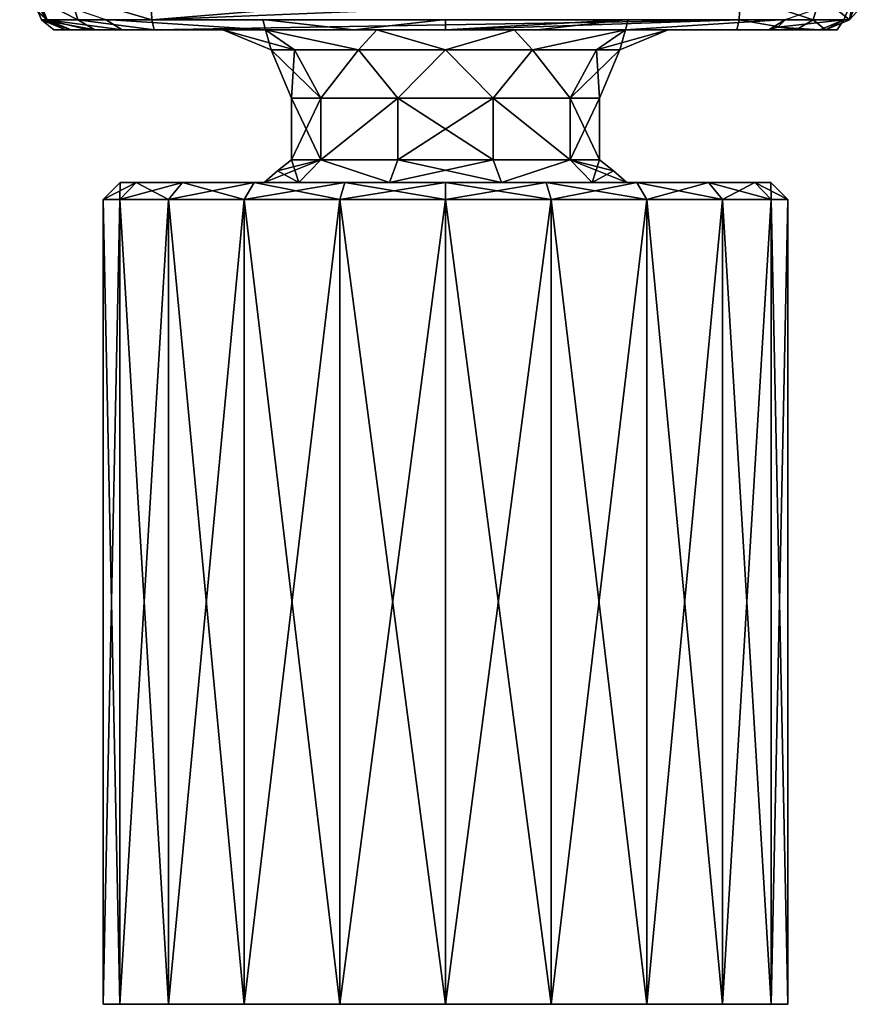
# Model space of a CAD drawing. Header units: metres. Extents: x -24 to 24, y -110 to 34.
# Tile 1 of 7: x -12 to 12, y -110 to -81. Entities that reach past the tile are written whole.
import ezdxf

# ---------------------------------------------------------------- set-up
doc = ezdxf.new("R2010")
doc.units = ezdxf.units.M
doc.layers.add('solid_509545', color=7, linetype='CONTINUOUS')

msp = doc.modelspace()

# ---------------------------------------------------------------- linework, layer by layer
at = {"layer": 'solid_509545'}
for points in [[(-8.575798, -81.208031, 120.575157), (-8.604527, -80.502609, 120.867561), (-10.941435, -80.507172, 119.78289)], [(-8.575798, -81.208031, 120.575157), (0.000054, -80.502617, 121.289246), (-8.604527, -80.502609, 120.867561)], [(-8.575798, -81.208031, 120.575157), (8.604527, -80.502609, 120.867561), (0.000054, -80.502617, 121.289246)], [(-8.575798, -81.208031, 120.575157), (8.575798, -81.208031, 120.575157), (8.604527, -80.502609, 120.867561)], [(10.736585, -81.208031, 119.572281), (8.604527, -80.502609, 120.867561), (8.575798, -81.208031, 120.575157)], [(10.736585, -81.208031, 119.572281), (10.940496, -80.507172, 119.783798), (8.604527, -80.502609, 120.867561)], [(-11.630451, -81.209923, 105.311874), (-12.437059, -80.508377, 111.367027), (-11.92262, -80.507973, 105.266403)], [(-11.630451, -81.209923, 105.311874), (-12.091949, -80.508606, 117.478958), (-12.437059, -80.508377, 111.367027)], [(-10.73599, -81.208031, 119.572868), (-10.941435, -80.507172, 119.78289), (-12.091949, -80.508606, 117.478958)], [(-11.800524, -81.208031, 117.441849), (-10.73599, -81.208031, 119.572868), (-12.091949, -80.508606, 117.478958)], [(-11.630451, -81.209923, 105.311874), (-11.800524, -81.208031, 117.441849), (-12.091949, -80.508606, 117.478958)], [(-9.933248, -81.206047, 102.05809), (-11.630451, -81.209923, 105.311874), (-11.92262, -80.507973, 105.266403)], [(-10.73599, -81.208031, 119.572868), (-8.575798, -81.208031, 120.575157), (-10.941435, -80.507172, 119.78289)], [(11.630451, -81.209923, 105.311874), (9.933437, -81.206047, 102.058273), (11.92262, -80.507973, 105.266403)], [(10.736585, -81.208031, 119.572281), (11.800524, -81.208031, 117.441849), (10.940496, -80.507172, 119.783798)], [(11.800524, -81.208031, 117.441849), (12.091949, -80.508606, 117.478958), (10.940496, -80.507172, 119.783798)], [(11.800524, -81.208031, 117.441849), (11.630451, -81.209923, 105.311874), (11.92262, -80.507973, 105.266403)], [(11.800524, -81.208031, 117.441849), (11.92262, -80.507973, 105.266403), (12.437049, -80.508377, 111.366333)], [(11.800524, -81.208031, 117.441849), (12.437049, -80.508377, 111.366333), (12.091949, -80.508606, 117.478958)], [(-11.800524, -81.208031, 117.441849), (-10.934546, -81.5, 105.420181), (-11.437189, -81.5, 111.381516)], [(-11.630451, -81.209923, 105.311874), (-10.934546, -81.5, 105.420181), (-11.800524, -81.208031, 117.441849)], [(-11.800524, -81.208031, 117.441849), (-11.437189, -81.5, 111.381516), (-11.099997, -81.5, 117.352638)], [(-11.800524, -81.208031, 117.441849), (-11.099997, -81.5, 117.352638), (-10.245033, -81.5, 119.065231)], [(-11.800524, -81.208031, 117.441849), (-10.245033, -81.5, 119.065231), (-10.73599, -81.208031, 119.572868)], [(-9.933248, -81.206047, 102.05809), (-9.44449, -81.5, 102.570549), (-11.630451, -81.209923, 105.311874)], [(-11.630451, -81.209923, 105.311874), (-9.44449, -81.5, 102.570549), (-10.42632, -81.5, 103.875069)], [(-11.630451, -81.209923, 105.311874), (-10.42632, -81.5, 103.875069), (-10.934546, -81.5, 105.420181)], [(-10.73599, -81.208031, 119.572868), (-10.245033, -81.5, 119.065231), (-8.506748, -81.5, 119.87236)], [(-10.73599, -81.208031, 119.572868), (-8.506748, -81.5, 119.87236), (-8.575798, -81.208031, 120.575157)], [(-9.933248, -81.206047, 102.05809), (-5.261538, -81.5, 99.912605), (-9.44449, -81.5, 102.570549)], [(-5.331501, -81.206047, 99.179573), (-5.261538, -81.5, 99.912605), (-9.933248, -81.206047, 102.05809)], [(-8.575798, -81.208031, 120.575157), (-8.506748, -81.5, 119.87236), (8.575798, -81.208031, 120.575157)], [(8.575798, -81.208031, 120.575157), (-8.506748, -81.5, 119.87236), (0.000163, -81.5, 120.289246)], [(-5.331501, -81.206047, 99.179573), (-2.680885, -81.5, 99.157753), (-5.261538, -81.5, 99.912605)], [(0, -81.206047, 98.196609), (-2.680885, -81.5, 99.157753), (-5.331501, -81.206047, 99.179573)], [(0, -81.206047, 98.196609), (0, -81.5, 98.90477), (-2.680885, -81.5, 99.157753)], [(5.33169, -81.206047, 99.179642), (2.677879, -81.5, 99.157181), (0, -81.5, 98.90477)], [(5.33169, -81.206047, 99.179642), (0, -81.5, 98.90477), (0, -81.206047, 98.196609)], [(8.575798, -81.208031, 120.575157), (0.000163, -81.5, 120.289246), (8.506748, -81.5, 119.87236)], [(5.33169, -81.206047, 99.179642), (5.257894, -81.5, 99.911148), (2.677879, -81.5, 99.157181)], [(9.933437, -81.206047, 102.058273), (9.44449, -81.5, 102.570549), (5.257894, -81.5, 99.911148)], [(9.933437, -81.206047, 102.058273), (5.257894, -81.5, 99.911148), (5.33169, -81.206047, 99.179642)], [(8.575798, -81.208031, 120.575157), (8.506748, -81.5, 119.87236), (10.243029, -81.5, 119.067177)], [(10.736585, -81.208031, 119.572281), (8.575798, -81.208031, 120.575157), (10.243029, -81.5, 119.067177)], [(9.709194, -81.423592, 102.293221), (9.44449, -81.5, 102.570549), (9.933437, -81.206047, 102.058273)], [(11.630451, -81.209923, 105.311874), (9.709194, -81.423592, 102.293221), (9.933437, -81.206047, 102.058273)], [(11.630451, -81.209923, 105.311874), (10.934546, -81.5, 105.420181), (9.709194, -81.423592, 102.293221)], [(10.736585, -81.208031, 119.572281), (10.243029, -81.5, 119.067177), (11.099997, -81.5, 117.352638)], [(10.736585, -81.208031, 119.572281), (11.099997, -81.5, 117.352638), (11.800524, -81.208031, 117.441849)], [(11.630451, -81.209923, 105.311874), (11.437156, -81.5, 111.379211), (10.934546, -81.5, 105.420181)], [(11.800524, -81.208031, 117.441849), (11.099997, -81.5, 117.352638), (11.630451, -81.209923, 105.311874)], [(11.630451, -81.209923, 105.311874), (11.099997, -81.5, 117.352638), (11.437156, -81.5, 111.379211)], [(-11.099997, -81.5, 117.352638), (-11.437189, -81.5, 111.381516), (-10.934546, -81.5, 105.420181)], [(-11.099997, -81.5, 117.352638), (-10.934546, -81.5, 105.420181), (-10.42632, -81.5, 103.875069)], [(-10.245033, -81.5, 119.065231), (-11.099997, -81.5, 117.352638), (-10.42632, -81.5, 103.875069)], [(-10.245033, -81.5, 119.065231), (-10.42632, -81.5, 103.875069), (-9.44449, -81.5, 102.570549)], [(-8.506748, -81.5, 119.87236), (-10.245033, -81.5, 119.065231), (-9.44449, -81.5, 102.570549)], [(-8.506748, -81.5, 119.87236), (-9.44449, -81.5, 102.570549), (-5.261538, -81.5, 99.912605)], [(-6.502374, -81.5, 109.5), (-8.506748, -81.5, 119.87236), (-5.261538, -81.5, 99.912605)], [(-2.01017, -81.5, 115.683853), (0.000163, -81.5, 120.289246), (-8.506748, -81.5, 119.87236)], [(-5.262256, -81.5, 113.319603), (-8.506748, -81.5, 119.87236), (-6.502374, -81.5, 109.5)], [(-5.262256, -81.5, 113.319603), (-2.01017, -81.5, 115.683853), (-8.506748, -81.5, 119.87236)], [(-5.262256, -81.5, 105.680397), (-6.502374, -81.5, 109.5), (-5.261538, -81.5, 99.912605)], [(-5.088161, -82.085785, 109.5), (-6.502374, -81.5, 109.5), (-5.262256, -81.5, 105.680397)], [(-4.406476, -82.085785, 112.044083), (-5.262256, -81.5, 113.319603), (-6.502374, -81.5, 109.5)], [(-5.088161, -82.085785, 109.5), (-4.406476, -82.085785, 112.044083), (-6.502374, -81.5, 109.5)], [(-5.262256, -81.5, 105.680397), (-5.261538, -81.5, 99.912605), (-2.680885, -81.5, 99.157753)], [(-2.01017, -81.5, 103.316147), (-5.262256, -81.5, 105.680397), (-2.680885, -81.5, 99.157753)], [(-2.54408, -82.085785, 105.093521), (-5.262256, -81.5, 105.680397), (-2.01017, -81.5, 103.316147)], [(-4.406476, -82.085785, 106.955917), (-5.088161, -82.085785, 109.5), (-5.262256, -81.5, 105.680397)], [(-2.54408, -82.085785, 105.093521), (-4.406476, -82.085785, 106.955917), (-5.262256, -81.5, 105.680397)], [(-2.54408, -82.085785, 113.906479), (-2.01017, -81.5, 115.683853), (-5.262256, -81.5, 113.319603)], [(-4.406476, -82.085785, 112.044083), (-2.54408, -82.085785, 113.906479), (-5.262256, -81.5, 113.319603)], [(-2.01017, -81.5, 103.316147), (-2.680885, -81.5, 99.157753), (0, -81.5, 98.90477)], [(0, -82.085785, 104.411842), (-2.54408, -82.085785, 105.093521), (-2.01017, -81.5, 103.316147)], [(-2.54408, -82.085785, 113.906479), (0, -82.085785, 114.588158), (-2.01017, -81.5, 115.683853)], [(2.01017, -81.5, 103.316147), (-2.01017, -81.5, 103.316147), (0, -81.5, 98.90477)], [(-2.01017, -81.5, 115.683853), (2.01017, -81.5, 115.683853), (0.000163, -81.5, 120.289246)], [(0, -82.085785, 104.411842), (-2.01017, -81.5, 103.316147), (2.01017, -81.5, 103.316147)], [(0, -82.085785, 114.588158), (2.01017, -81.5, 115.683853), (-2.01017, -81.5, 115.683853)], [(2.01017, -81.5, 103.316147), (0, -81.5, 98.90477), (2.677879, -81.5, 99.157181)], [(2.54408, -82.085785, 105.093521), (0, -82.085785, 104.411842), (2.01017, -81.5, 103.316147)], [(0, -82.085785, 114.588158), (2.54408, -82.085785, 113.906479), (2.01017, -81.5, 115.683853)], [(5.262256, -81.5, 113.319603), (8.506748, -81.5, 119.87236), (0.000163, -81.5, 120.289246)], [(2.01017, -81.5, 115.683853), (5.262256, -81.5, 113.319603), (0.000163, -81.5, 120.289246)], [(2.01017, -81.5, 103.316147), (2.677879, -81.5, 99.157181), (5.257894, -81.5, 99.911148)], [(5.262256, -81.5, 105.680397), (2.01017, -81.5, 103.316147), (5.257894, -81.5, 99.911148)], [(2.54408, -82.085785, 105.093521), (2.01017, -81.5, 103.316147), (5.262256, -81.5, 105.680397)], [(2.54408, -82.085785, 113.906479), (5.262256, -81.5, 113.319603), (2.01017, -81.5, 115.683853)], [(4.406476, -82.085785, 106.955917), (2.54408, -82.085785, 105.093521), (5.262256, -81.5, 105.680397)], [(2.54408, -82.085785, 113.906479), (4.406476, -82.085785, 112.044083), (5.262256, -81.5, 113.319603)], [(4.406476, -82.085785, 106.955917), (5.262256, -81.5, 105.680397), (6.502374, -81.5, 109.5)], [(4.406476, -82.085785, 106.955917), (6.502374, -81.5, 109.5), (5.088161, -82.085785, 109.5)], [(4.406476, -82.085785, 112.044083), (5.088161, -82.085785, 109.5), (5.262256, -81.5, 113.319603)], [(5.088161, -82.085785, 109.5), (6.502374, -81.5, 109.5), (5.262256, -81.5, 113.319603)], [(5.262256, -81.5, 105.680397), (5.257894, -81.5, 99.911148), (9.44449, -81.5, 102.570549)], [(5.262256, -81.5, 113.319603), (6.502374, -81.5, 109.5), (8.506748, -81.5, 119.87236)], [(6.502374, -81.5, 109.5), (5.262256, -81.5, 105.680397), (9.44449, -81.5, 102.570549)], [(6.502374, -81.5, 109.5), (9.44449, -81.5, 102.570549), (8.506748, -81.5, 119.87236)], [(9.44449, -81.5, 102.570549), (10.243029, -81.5, 119.067177), (8.506748, -81.5, 119.87236)], [(9.709194, -81.423592, 102.293221), (10.423462, -81.5, 103.869598), (9.44449, -81.5, 102.570549)], [(9.44449, -81.5, 102.570549), (10.423462, -81.5, 103.869598), (10.243029, -81.5, 119.067177)], [(9.709194, -81.423592, 102.293221), (10.934546, -81.5, 105.420181), (10.423462, -81.5, 103.869598)], [(10.934546, -81.5, 105.420181), (11.099997, -81.5, 117.352638), (10.243029, -81.5, 119.067177)], [(10.423462, -81.5, 103.869598), (10.934546, -81.5, 105.420181), (10.243029, -81.5, 119.067177)], [(10.934546, -81.5, 105.420181), (11.437156, -81.5, 111.379211), (11.099997, -81.5, 117.352638)], [(-5.088161, -82.085785, 109.5), (-4.502374, -83.5, 109.5), (-3.642497, -83.5, 112.146431)], [(-4.406476, -82.085785, 106.955917), (-4.502374, -83.5, 109.5), (-5.088161, -82.085785, 109.5)], [(-5.088161, -82.085785, 109.5), (-3.642497, -83.5, 112.146431), (-4.406476, -82.085785, 112.044083)], [(-4.406476, -82.085785, 106.955917), (-3.642497, -83.5, 106.853569), (-4.502374, -83.5, 109.5)], [(-4.406476, -82.085785, 112.044083), (-3.642497, -83.5, 112.146431), (-2.54408, -82.085785, 113.906479)], [(-2.54408, -82.085785, 105.093521), (-3.642497, -83.5, 106.853569), (-4.406476, -82.085785, 106.955917)], [(-2.54408, -82.085785, 113.906479), (-3.642497, -83.5, 112.146431), (-1.39131, -83.5, 113.782013)], [(-2.54408, -82.085785, 105.093521), (-1.39131, -83.5, 105.217987), (-3.642497, -83.5, 106.853569)], [(-2.54408, -82.085785, 113.906479), (-1.39131, -83.5, 113.782013), (0, -82.085785, 114.588158)], [(0, -82.085785, 104.411842), (-1.39131, -83.5, 105.217987), (-2.54408, -82.085785, 105.093521)], [(0, -82.085785, 114.588158), (-1.39131, -83.5, 113.782013), (1.39131, -83.5, 113.782013)], [(0, -82.085785, 104.411842), (1.39131, -83.5, 105.217987), (-1.39131, -83.5, 105.217987)], [(0, -82.085785, 114.588158), (1.39131, -83.5, 113.782013), (2.54408, -82.085785, 113.906479)], [(2.54408, -82.085785, 105.093521), (1.39131, -83.5, 105.217987), (0, -82.085785, 104.411842)], [(2.54408, -82.085785, 113.906479), (1.39131, -83.5, 113.782013), (3.642497, -83.5, 112.146431)], [(2.54408, -82.085785, 105.093521), (3.642497, -83.5, 106.853569), (1.39131, -83.5, 105.217987)], [(2.54408, -82.085785, 113.906479), (3.642497, -83.5, 112.146431), (4.406476, -82.085785, 112.044083)], [(4.406476, -82.085785, 106.955917), (3.642497, -83.5, 106.853569), (2.54408, -82.085785, 105.093521)], [(4.406476, -82.085785, 112.044083), (3.642497, -83.5, 112.146431), (4.502374, -83.5, 109.5)], [(5.088161, -82.085785, 109.5), (4.502374, -83.5, 109.5), (3.642497, -83.5, 106.853569)], [(4.406476, -82.085785, 106.955917), (5.088161, -82.085785, 109.5), (3.642497, -83.5, 106.853569)], [(4.406476, -82.085785, 112.044083), (4.502374, -83.5, 109.5), (5.088161, -82.085785, 109.5)], [(-3.642481, -85.300003, 112.146454), (-3.642497, -83.5, 112.146431), (-4.502374, -83.5, 109.5)], [(-4.502374, -85.300003, 109.5), (-3.642481, -85.300003, 112.146454), (-4.502374, -83.5, 109.5)], [(-3.642497, -83.5, 106.853569), (-4.502374, -85.300003, 109.5), (-4.502374, -83.5, 109.5)], [(-3.642497, -83.5, 106.853569), (-3.642481, -85.300003, 106.853546), (-4.502374, -85.300003, 109.5)], [(-3.642481, -85.300003, 112.146454), (-1.39131, -83.5, 113.782013), (-3.642497, -83.5, 112.146431)], [(-3.642497, -83.5, 106.853569), (-1.39131, -83.5, 105.217987), (-3.642481, -85.300003, 106.853546)], [(-3.642481, -85.300003, 112.146454), (-1.391296, -85.300003, 113.782021), (-1.39131, -83.5, 113.782013)], [(-1.39131, -83.5, 105.217987), (-1.391296, -85.300003, 105.217979), (-3.642481, -85.300003, 106.853546)], [(1.391296, -85.300003, 113.782021), (1.39131, -83.5, 113.782013), (-1.39131, -83.5, 113.782013)], [(-1.391296, -85.300003, 113.782021), (1.391296, -85.300003, 113.782021), (-1.39131, -83.5, 113.782013)], [(-1.39131, -83.5, 105.217987), (1.39131, -83.5, 105.217987), (-1.391296, -85.300003, 105.217979)], [(1.39131, -83.5, 105.217987), (1.391296, -85.300003, 105.217979), (-1.391296, -85.300003, 105.217979)], [(1.391296, -85.300003, 113.782021), (3.642481, -85.300003, 112.146454), (1.39131, -83.5, 113.782013)], [(1.39131, -83.5, 105.217987), (3.642481, -85.300003, 106.853546), (1.391296, -85.300003, 105.217979)], [(3.642481, -85.300003, 112.146454), (3.642497, -83.5, 112.146431), (1.39131, -83.5, 113.782013)], [(1.39131, -83.5, 105.217987), (3.642497, -83.5, 106.853569), (3.642481, -85.300003, 106.853546)], [(3.642481, -85.300003, 112.146454), (4.502374, -85.300003, 109.5), (3.642497, -83.5, 112.146431)], [(3.642481, -85.300003, 106.853546), (4.502374, -83.5, 109.5), (4.502374, -85.300003, 109.5)], [(3.642497, -83.5, 106.853569), (4.502374, -83.5, 109.5), (3.642481, -85.300003, 106.853546)], [(4.502374, -85.300003, 109.5), (4.502374, -83.5, 109.5), (3.642497, -83.5, 112.146431)], [(-3.642481, -85.300003, 106.853546), (-4.286281, -85.958969, 106.385941), (-5.298075, -85.958969, 109.5)], [(-4.911289, -85.616127, 109.5), (-3.642481, -85.300003, 106.853546), (-5.298075, -85.958969, 109.5)], [(-4.911289, -85.616127, 109.5), (-4.286281, -85.958969, 112.614059), (-4.502374, -85.300003, 109.5)], [(-4.911289, -85.616127, 109.5), (-4.502374, -85.300003, 109.5), (-3.642481, -85.300003, 106.853546)], [(-4.502374, -85.300003, 109.5), (-4.286281, -85.958969, 112.614059), (-3.642481, -85.300003, 112.146454)], [(-3.642481, -85.300003, 112.146454), (-4.286281, -85.958969, 112.614059), (-1.637234, -85.958969, 114.538742)], [(-3.642481, -85.300003, 106.853546), (-1.637234, -85.958969, 104.461258), (-4.286281, -85.958969, 106.385941)], [(-3.642481, -85.300003, 112.146454), (-1.637234, -85.958969, 114.538742), (-1.391296, -85.300003, 113.782021)], [(-1.391296, -85.300003, 105.217979), (-1.637234, -85.958969, 104.461258), (-3.642481, -85.300003, 106.853546)], [(-1.391296, -85.300003, 113.782021), (-1.637234, -85.958969, 114.538742), (1.637234, -85.958969, 114.538742)], [(1.391296, -85.300003, 105.217979), (1.637234, -85.958969, 104.461258), (-1.637234, -85.958969, 104.461258)], [(1.391296, -85.300003, 105.217979), (-1.637234, -85.958969, 104.461258), (-1.391296, -85.300003, 105.217979)], [(-1.391296, -85.300003, 113.782021), (1.637234, -85.958969, 114.538742), (1.391296, -85.300003, 113.782021)], [(1.391296, -85.300003, 113.782021), (1.637234, -85.958969, 114.538742), (3.642481, -85.300003, 112.146454)], [(3.642481, -85.300003, 106.853546), (1.637234, -85.958969, 104.461258), (1.391296, -85.300003, 105.217979)], [(3.642481, -85.300003, 112.146454), (1.637234, -85.958969, 114.538742), (4.286281, -85.958969, 112.614059)], [(3.642481, -85.300003, 106.853546), (4.286281, -85.958969, 106.385941), (1.637234, -85.958969, 104.461258)], [(3.642481, -85.300003, 112.146454), (4.286281, -85.958969, 112.614059), (5.298075, -85.958969, 109.5)], [(4.911289, -85.616127, 109.5), (3.642481, -85.300003, 112.146454), (5.298075, -85.958969, 109.5)], [(3.642481, -85.300003, 106.853546), (4.502374, -85.300003, 109.5), (4.286281, -85.958969, 106.385941)], [(4.911289, -85.616127, 109.5), (4.502374, -85.300003, 109.5), (3.642481, -85.300003, 112.146454)], [(4.911289, -85.616127, 109.5), (4.286281, -85.958969, 106.385941), (4.502374, -85.300003, 109.5)], [(-4.911289, -85.616127, 109.5), (-5.298075, -85.958969, 109.5), (-4.286281, -85.958969, 112.614059)], [(4.911289, -85.616127, 109.5), (5.298075, -85.958969, 109.5), (4.286281, -85.958969, 106.385941)], [(-10, -86.458969, 109.5), (-9.5, -85.958969, 109.5), (-9.035031, -85.958969, 106.564339)], [(-9.510585, -86.458969, 112.590111), (-9.5, -85.958969, 109.5), (-10, -86.458969, 109.5)], [(-9.510585, -86.458969, 106.409889), (-10, -86.458969, 109.5), (-9.035031, -85.958969, 106.564339)], [(-9.510585, -86.458969, 112.590111), (-9.035031, -85.958969, 112.435661), (-9.5, -85.958969, 109.5)], [(-9.510585, -86.458969, 106.409889), (-9.035031, -85.958969, 106.564339), (-7.685661, -85.958969, 103.916039)], [(-9.510585, -86.458969, 106.409889), (-7.685661, -85.958969, 103.916039), (-8.090103, -86.458969, 103.622055)], [(-8.090103, -86.458969, 115.377945), (-9.035031, -85.958969, 112.435661), (-9.510585, -86.458969, 112.590111)], [(-4.286281, -85.958969, 106.385941), (-9.035031, -85.958969, 106.564339), (-9.5, -85.958969, 109.5)], [(-5.298075, -85.958969, 109.5), (-9.5, -85.958969, 109.5), (-9.035031, -85.958969, 112.435661)], [(-4.286281, -85.958969, 106.385941), (-9.5, -85.958969, 109.5), (-5.298075, -85.958969, 109.5)], [(-1.637234, -85.958969, 104.461258), (-7.685661, -85.958969, 103.916039), (-9.035031, -85.958969, 106.564339)], [(-4.286281, -85.958969, 106.385941), (-1.637234, -85.958969, 104.461258), (-9.035031, -85.958969, 106.564339)], [(-4.286281, -85.958969, 112.614059), (-9.035031, -85.958969, 112.435661), (-7.685661, -85.958969, 115.083961)], [(-8.090103, -86.458969, 115.377945), (-7.685661, -85.958969, 115.083961), (-9.035031, -85.958969, 112.435661)], [(-4.286281, -85.958969, 112.614059), (-5.298075, -85.958969, 109.5), (-9.035031, -85.958969, 112.435661)], [(-8.090103, -86.458969, 103.622055), (-7.685661, -85.958969, 103.916039), (-5.583957, -85.958969, 101.814346)], [(-8.090103, -86.458969, 103.622055), (-5.583957, -85.958969, 101.814346), (-5.877944, -86.458969, 101.409897)], [(-5.877944, -86.458969, 117.590103), (-7.685661, -85.958969, 115.083961), (-8.090103, -86.458969, 115.377945)], [(5.583957, -85.958969, 101.814346), (-5.583957, -85.958969, 101.814346), (-7.685661, -85.958969, 103.916039)], [(7.685661, -85.958969, 103.916039), (5.583957, -85.958969, 101.814346), (-7.685661, -85.958969, 103.916039)], [(-1.637234, -85.958969, 104.461258), (7.685661, -85.958969, 103.916039), (-7.685661, -85.958969, 103.916039)], [(-7.685661, -85.958969, 115.083961), (-5.583957, -85.958969, 117.185654), (7.685661, -85.958969, 115.083961)], [(1.637234, -85.958969, 114.538742), (-7.685661, -85.958969, 115.083961), (7.685661, -85.958969, 115.083961)], [(-5.877944, -86.458969, 117.590103), (-5.583957, -85.958969, 117.185654), (-7.685661, -85.958969, 115.083961)], [(-1.637234, -85.958969, 114.538742), (-4.286281, -85.958969, 112.614059), (-7.685661, -85.958969, 115.083961)], [(1.637234, -85.958969, 114.538742), (-1.637234, -85.958969, 114.538742), (-7.685661, -85.958969, 115.083961)], [(-5.877944, -86.458969, 101.409897), (-5.583957, -85.958969, 101.814346), (-2.935662, -85.958969, 100.464966)], [(-5.877944, -86.458969, 101.409897), (-2.935662, -85.958969, 100.464966), (-3.090111, -86.458969, 99.989418)], [(-3.090111, -86.458969, 119.010582), (-5.583957, -85.958969, 117.185654), (-5.877944, -86.458969, 117.590103)], [(2.935662, -85.958969, 100.464966), (-2.935662, -85.958969, 100.464966), (-5.583957, -85.958969, 101.814346)], [(5.583957, -85.958969, 101.814346), (2.935662, -85.958969, 100.464966), (-5.583957, -85.958969, 101.814346)], [(-5.583957, -85.958969, 117.185654), (5.583957, -85.958969, 117.185654), (7.685661, -85.958969, 115.083961)], [(-5.583957, -85.958969, 117.185654), (-2.935662, -85.958969, 118.535034), (5.583957, -85.958969, 117.185654)], [(-3.090111, -86.458969, 119.010582), (-2.935662, -85.958969, 118.535034), (-5.583957, -85.958969, 117.185654)], [(-3.090111, -86.458969, 99.989418), (-2.935662, -85.958969, 100.464966), (0, -85.958969, 100.000008)], [(-3.090111, -86.458969, 99.989418), (0, -85.958969, 100.000008), (0, -86.458969, 99.5)], [(0, -86.458969, 119.5), (-2.935662, -85.958969, 118.535034), (-3.090111, -86.458969, 119.010582)], [(2.935662, -85.958969, 100.464966), (0, -85.958969, 100.000008), (-2.935662, -85.958969, 100.464966)], [(-2.935662, -85.958969, 118.535034), (2.935662, -85.958969, 118.535034), (5.583957, -85.958969, 117.185654)], [(-2.935662, -85.958969, 118.535034), (0, -85.958969, 118.999992), (2.935662, -85.958969, 118.535034)], [(0, -86.458969, 119.5), (0, -85.958969, 118.999992), (-2.935662, -85.958969, 118.535034)], [(-1.637234, -85.958969, 104.461258), (1.637234, -85.958969, 104.461258), (7.685661, -85.958969, 103.916039)], [(0, -86.458969, 99.5), (0, -85.958969, 100.000008), (2.935662, -85.958969, 100.464966)], [(0, -86.458969, 99.5), (2.935662, -85.958969, 100.464966), (3.090111, -86.458969, 99.989418)], [(3.090111, -86.458969, 119.010582), (2.935662, -85.958969, 118.535034), (0, -85.958969, 118.999992)], [(3.090111, -86.458969, 119.010582), (0, -85.958969, 118.999992), (0, -86.458969, 119.5)], [(1.637234, -85.958969, 104.461258), (4.286281, -85.958969, 106.385941), (7.685661, -85.958969, 103.916039)], [(1.637234, -85.958969, 114.538742), (7.685661, -85.958969, 115.083961), (9.035031, -85.958969, 112.435661)], [(4.286281, -85.958969, 112.614059), (1.637234, -85.958969, 114.538742), (9.035031, -85.958969, 112.435661)], [(3.090111, -86.458969, 99.989418), (2.935662, -85.958969, 100.464966), (5.583957, -85.958969, 101.814346)], [(5.877944, -86.458969, 117.590103), (5.583957, -85.958969, 117.185654), (2.935662, -85.958969, 118.535034)], [(5.877944, -86.458969, 117.590103), (2.935662, -85.958969, 118.535034), (3.090111, -86.458969, 119.010582)], [(3.090111, -86.458969, 99.989418), (5.583957, -85.958969, 101.814346), (5.877944, -86.458969, 101.409897)], [(4.286281, -85.958969, 106.385941), (9.035031, -85.958969, 106.564339), (7.685661, -85.958969, 103.916039)], [(4.286281, -85.958969, 106.385941), (5.298075, -85.958969, 109.5), (9.035031, -85.958969, 106.564339)], [(4.286281, -85.958969, 112.614059), (9.035031, -85.958969, 112.435661), (9.5, -85.958969, 109.5)], [(5.298075, -85.958969, 109.5), (4.286281, -85.958969, 112.614059), (9.5, -85.958969, 109.5)], [(5.298075, -85.958969, 109.5), (9.5, -85.958969, 109.5), (9.035031, -85.958969, 106.564339)], [(5.877944, -86.458969, 101.409897), (5.583957, -85.958969, 101.814346), (7.685661, -85.958969, 103.916039)], [(8.090103, -86.458969, 115.377945), (7.685661, -85.958969, 115.083961), (5.583957, -85.958969, 117.185654)], [(8.090103, -86.458969, 115.377945), (5.583957, -85.958969, 117.185654), (5.877944, -86.458969, 117.590103)], [(5.877944, -86.458969, 101.409897), (7.685661, -85.958969, 103.916039), (8.090103, -86.458969, 103.622055)], [(8.090103, -86.458969, 103.622055), (7.685661, -85.958969, 103.916039), (9.035031, -85.958969, 106.564339)], [(9.510585, -86.458969, 112.590111), (9.035031, -85.958969, 112.435661), (7.685661, -85.958969, 115.083961)], [(9.510585, -86.458969, 112.590111), (7.685661, -85.958969, 115.083961), (8.090103, -86.458969, 115.377945)], [(8.090103, -86.458969, 103.622055), (9.035031, -85.958969, 106.564339), (9.510585, -86.458969, 106.409889)], [(9.510585, -86.458969, 106.409889), (9.035031, -85.958969, 106.564339), (9.5, -85.958969, 109.5)], [(10, -86.458969, 109.5), (9.5, -85.958969, 109.5), (9.035031, -85.958969, 112.435661)], [(10, -86.458969, 109.5), (9.035031, -85.958969, 112.435661), (9.510585, -86.458969, 112.590111)], [(9.510585, -86.458969, 106.409889), (9.5, -85.958969, 109.5), (10, -86.458969, 109.5)], [(-9.51053, -109.958969, 112.590248), (-9.510585, -86.458969, 112.590111), (-10, -86.458969, 109.5)], [(-10, -109.958969, 109.5), (-9.51053, -109.958969, 112.590248), (-10, -86.458969, 109.5)], [(-9.510585, -86.458969, 106.409889), (-10, -109.958969, 109.5), (-10, -86.458969, 109.5)], [(-9.510585, -86.458969, 106.409889), (-9.51053, -109.958969, 106.409752), (-10, -109.958969, 109.5)], [(-8.090278, -109.958969, 115.377686), (-8.090103, -86.458969, 115.377945), (-9.510585, -86.458969, 112.590111)], [(-9.51053, -109.958969, 112.590248), (-8.090278, -109.958969, 115.377686), (-9.510585, -86.458969, 112.590111)], [(-9.510585, -86.458969, 106.409889), (-8.090103, -86.458969, 103.622055), (-9.51053, -109.958969, 106.409752)], [(-8.090103, -86.458969, 103.622055), (-8.090278, -109.958969, 103.622314), (-9.51053, -109.958969, 106.409752)], [(-8.090278, -109.958969, 115.377686), (-5.877689, -109.958969, 117.590279), (-8.090103, -86.458969, 115.377945)], [(-5.877944, -86.458969, 101.409897), (-5.877689, -109.958969, 101.409721), (-8.090278, -109.958969, 103.622314)], [(-8.090103, -86.458969, 103.622055), (-5.877944, -86.458969, 101.409897), (-8.090278, -109.958969, 103.622314)], [(-5.877689, -109.958969, 117.590279), (-5.877944, -86.458969, 117.590103), (-8.090103, -86.458969, 115.377945)], [(-3.09025, -109.958969, 119.010529), (-3.090111, -86.458969, 119.010582), (-5.877944, -86.458969, 117.590103)], [(-5.877689, -109.958969, 117.590279), (-3.09025, -109.958969, 119.010529), (-5.877944, -86.458969, 117.590103)], [(-5.877944, -86.458969, 101.409897), (-3.090111, -86.458969, 99.989418), (-5.877689, -109.958969, 101.409721)], [(-3.090111, -86.458969, 99.989418), (-3.09025, -109.958969, 99.989471), (-5.877689, -109.958969, 101.409721)], [(-3.09025, -109.958969, 119.010529), (0, -109.958969, 119.5), (-3.090111, -86.458969, 119.010582)], [(0, -86.458969, 99.5), (0, -109.958969, 99.5), (-3.09025, -109.958969, 99.989471)], [(-3.090111, -86.458969, 99.989418), (0, -86.458969, 99.5), (-3.09025, -109.958969, 99.989471)], [(0, -109.958969, 119.5), (0, -86.458969, 119.5), (-3.090111, -86.458969, 119.010582)], [(3.09025, -109.958969, 119.010529), (3.090111, -86.458969, 119.010582), (0, -86.458969, 119.5)], [(0, -109.958969, 119.5), (3.09025, -109.958969, 119.010529), (0, -86.458969, 119.5)], [(3.090111, -86.458969, 99.989418), (3.09025, -109.958969, 99.989471), (0, -109.958969, 99.5)], [(0, -86.458969, 99.5), (3.090111, -86.458969, 99.989418), (0, -109.958969, 99.5)], [(5.877689, -109.958969, 117.590279), (5.877944, -86.458969, 117.590103), (3.090111, -86.458969, 119.010582)], [(3.09025, -109.958969, 119.010529), (5.877689, -109.958969, 117.590279), (3.090111, -86.458969, 119.010582)], [(3.090111, -86.458969, 99.989418), (5.877944, -86.458969, 101.409897), (3.09025, -109.958969, 99.989471)], [(5.877944, -86.458969, 101.409897), (5.877689, -109.958969, 101.409721), (3.09025, -109.958969, 99.989471)], [(5.877689, -109.958969, 117.590279), (8.090278, -109.958969, 115.377686), (5.877944, -86.458969, 117.590103)], [(8.090103, -86.458969, 103.622055), (8.090278, -109.958969, 103.622314), (5.877689, -109.958969, 101.409721)], [(5.877944, -86.458969, 101.409897), (8.090103, -86.458969, 103.622055), (5.877689, -109.958969, 101.409721)], [(8.090278, -109.958969, 115.377686), (8.090103, -86.458969, 115.377945), (5.877944, -86.458969, 117.590103)], [(9.51053, -109.958969, 112.590248), (9.510585, -86.458969, 112.590111), (8.090103, -86.458969, 115.377945)], [(8.090278, -109.958969, 115.377686), (9.51053, -109.958969, 112.590248), (8.090103, -86.458969, 115.377945)], [(8.090103, -86.458969, 103.622055), (9.510585, -86.458969, 106.409889), (8.090278, -109.958969, 103.622314)], [(9.510585, -86.458969, 106.409889), (9.51053, -109.958969, 106.409752), (8.090278, -109.958969, 103.622314)], [(9.51053, -109.958969, 112.590248), (10, -109.958969, 109.5), (9.510585, -86.458969, 112.590111)], [(9.51053, -109.958969, 106.409752), (10, -86.458969, 109.5), (10, -109.958969, 109.5)], [(9.510585, -86.458969, 106.409889), (10, -86.458969, 109.5), (9.51053, -109.958969, 106.409752)], [(10, -109.958969, 109.5), (10, -86.458969, 109.5), (9.510585, -86.458969, 112.590111)], [(-10, -109.958969, 109.5), (10, -109.958969, 109.5), (9.51053, -109.958969, 112.590248)], [(-9.51053, -109.958969, 106.409752), (10, -109.958969, 109.5), (-10, -109.958969, 109.5)], [(-10, -109.958969, 109.5), (9.51053, -109.958969, 112.590248), (-9.51053, -109.958969, 112.590248)], [(-9.51053, -109.958969, 106.409752), (9.51053, -109.958969, 106.409752), (10, -109.958969, 109.5)], [(-9.51053, -109.958969, 112.590248), (9.51053, -109.958969, 112.590248), (8.090278, -109.958969, 115.377686)], [(-9.51053, -109.958969, 112.590248), (8.090278, -109.958969, 115.377686), (-8.090278, -109.958969, 115.377686)], [(-9.51053, -109.958969, 106.409752), (-8.090278, -109.958969, 103.622314), (9.51053, -109.958969, 106.409752)], [(-8.090278, -109.958969, 115.377686), (8.090278, -109.958969, 115.377686), (5.877689, -109.958969, 117.590279)], [(-8.090278, -109.958969, 115.377686), (5.877689, -109.958969, 117.590279), (-5.877689, -109.958969, 117.590279)], [(-8.090278, -109.958969, 103.622314), (8.090278, -109.958969, 103.622314), (9.51053, -109.958969, 106.409752)], [(-8.090278, -109.958969, 103.622314), (-5.877689, -109.958969, 101.409721), (8.090278, -109.958969, 103.622314)], [(-5.877689, -109.958969, 117.590279), (5.877689, -109.958969, 117.590279), (3.09025, -109.958969, 119.010529)], [(-5.877689, -109.958969, 117.590279), (3.09025, -109.958969, 119.010529), (-3.09025, -109.958969, 119.010529)], [(-5.877689, -109.958969, 101.409721), (5.877689, -109.958969, 101.409721), (8.090278, -109.958969, 103.622314)], [(-5.877689, -109.958969, 101.409721), (-3.09025, -109.958969, 99.989471), (5.877689, -109.958969, 101.409721)], [(-3.09025, -109.958969, 119.010529), (3.09025, -109.958969, 119.010529), (0, -109.958969, 119.5)], [(-3.09025, -109.958969, 99.989471), (3.09025, -109.958969, 99.989471), (5.877689, -109.958969, 101.409721)], [(-3.09025, -109.958969, 99.989471), (0, -109.958969, 99.5), (3.09025, -109.958969, 99.989471)]]:
    msp.add_3dface(points, dxfattribs=at)

doc.saveas('drawing.dxf')
